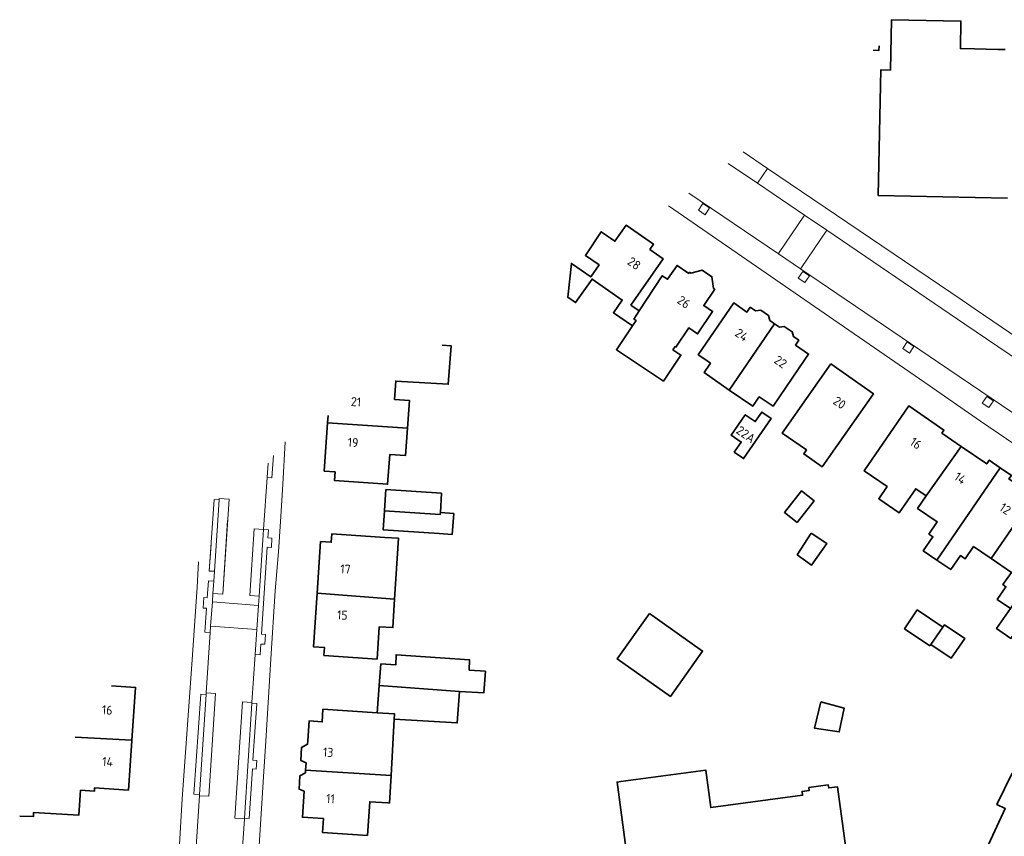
# Model space of a CAD drawing. Extents: x 152761 to 155748, y 459947 to 462743.
# Tile 166 of 256: x 154279 to 154426, y 462486 to 462608. Entities that reach past the tile are written whole.
import ezdxf
from ezdxf.enums import TextEntityAlignment as Align

# ---------------------------------------------------------------- set-up
doc = ezdxf.new("R2010")
doc.units = 0
doc.header["$LTSCALE"] = 0.75
for name, color, linetype, lineweight in [('B-RO-GR-GROENVOORZIENING-GV', 251, 'CONTINUOUS', 18), ('B-RO-OG-BEBOUWING-GV', 6, 'CONTINUOUS', 35), ('B-RO-OG-BEBOUWING-T18', 1, 'CONTINUOUS', 18), ('B-RO-OG-TERREIN_CULTUURSCHEIDING-GV', 251, 'CONTINUOUS', 18), ('B-RO-VH-VERHARDING_ASFALT-GV', 251, 'CONTINUOUS', 18), ('B-RO-VH-VERHARDING_BETONSTRAATSTEEN-GV', 251, 'CONTINUOUS', 18), ('B-RO-VH-VERHARDING_TEGEL-GV', 251, 'CONTINUOUS', 18)]:
    doc.layers.add(name, color=color, linetype=linetype, lineweight=lineweight)
doc.styles.add('NLCS-ISO-M200-T18', font='NLCS-ISO.ttf', dxfattribs={"height": 0.36})

msp = doc.modelspace()

# ---------------------------------------------------------------- linework, layer by layer
at = {"layer": 'B-RO-GR-GROENVOORZIENING-GV', "flags": 128}
for points in [[(154381.554, 462578.591), (154382.214, 462579.592), (154381.212, 462580.253), (154380.552, 462579.251)], [(154396.473, 462568.457), (154397.133, 462569.459), (154396.131, 462570.12), (154395.471, 462569.118)], [(154412.1, 462557.919), (154412.76, 462558.921), (154411.758, 462559.581), (154411.098, 462558.58)], [(154423.963, 462549.781), (154424.623, 462550.783), (154423.621, 462551.443), (154422.961, 462550.442)]]:
    msp.add_lwpolyline(points, close=True, dxfattribs=at)
at = {"layer": 'B-RO-OG-BEBOUWING-GV', "flags": 128}
for points in [[(154426.363, 462603.264), (154425.283, 462603.287), (154421.785, 462603.357), (154419.684, 462603.399), (154419.768, 462607.518), (154409.42, 462607.725), (154409.267, 462600.202), (154407.805, 462600.232), (154407.42, 462581.436), (154426.746, 462581.041)], [(154406.663, 462603.155), (154407.53, 462603.136), (154407.545, 462603.843)], [(154325.245, 462548.602), (154325.166, 462547.503), (154337.072, 462546.714), (154337.369, 462550.843), (154335.146, 462551.002), (154335.342, 462553.735), (154343.192, 462553.255), (154343.599, 462559.012), (154342.278, 462559.099)], [(154287.456, 462500.537), (154295.935, 462500.085), (154296.475, 462507.965), (154292.858, 462508.213)], [(154279.159, 462488.748), (154281.198, 462488.653), (154281.211, 462489.253), (154288.007, 462488.895), (154288.263, 462492.599), (154290.324, 462492.458), (154290.359, 462492.972), (154295.424, 462492.625), (154295.929, 462500), (154295.935, 462500.085), (154287.456, 462500.537)], [(154403.301, 462478.476), (154401.324, 462493.128), (154400.013, 462492.951), (154399.954, 462493.382), (154397.064, 462492.992), (154397.12, 462492.579), (154396.039, 462492.433), (154396.118, 462491.852), (154382.398, 462490.001), (154381.661, 462495.609), (154368.981, 462493.898), (154368.396, 462493.819), (154369.805, 462483.277)], [(154427.443, 462495.161), (154425.141, 462490.461), (154426.404, 462489.868), (154423.582, 462483.834), (154428.181, 462481.283)]]:
    msp.add_lwpolyline(points, dxfattribs=at)
for points in [[(154370.697, 462561.971), (154371.238, 462562.78), (154370.916, 462562.995), (154371.716, 462564.221), (154370.477, 462565.079), (154375.287, 462572.015), (154373.303, 462573.391), (154373.848, 462574.177), (154369.743, 462577.024), (154368.075, 462574.619), (154366.036, 462576.033), (154363.679, 462572.495), (154365.713, 462571.084), (154364.477, 462569.301), (154361.572, 462571.316), (154361.042, 462566.257), (154362.208, 462565.448), (154364.657, 462568.979), (154369.184, 462565.839), (154367.864, 462563.936)], [(154371.716, 462564.221), (154370.916, 462562.995), (154371.238, 462562.78), (154370.697, 462561.971), (154368.311, 462558.409), (154375.316, 462553.718), (154377.933, 462557.626), (154376.749, 462558.419), (154377.059, 462558.882), (154377.183, 462558.798), (154379.111, 462561.677), (154380.438, 462560.789), (154382.675, 462564.129), (154381.351, 462565.022), (154382.992, 462567.455), (154382.802, 462567.583), (154382.563, 462569.313), (154381.124, 462570.305), (154379.421, 462569.863), (154379.241, 462569.985), (154379.119, 462569.804), (154377.36, 462571.002), (154375.952, 462568.934), (154375.141, 462569.464)], [(154382.239, 462556.237), (154381.39, 462555.012), (154385.172, 462552.392), (154391.932, 462562.295), (154391.216, 462562.783), (154391.03, 462563.513), (154389.857, 462564.315), (154389.102, 462564.227), (154388.303, 462564.772), (154387.809, 462564.047), (154385.831, 462565.397), (154380.519, 462557.654), (154381.343, 462557.088), (154382.35, 462556.398)], [(154385.172, 462552.392), (154388.662, 462549.973), (154389.585, 462551.305), (154389.646, 462551.392), (154391.704, 462549.98), (154396.452, 462556.935), (154397.016, 462557.761), (154395.051, 462559.102), (154395.546, 462559.828), (154394.736, 462560.381), (154394.549, 462561.101), (154393.373, 462561.896), (154392.647, 462561.806), (154391.932, 462562.295)], [(154400.335, 462556.299), (154393.086, 462545.972), (154396.693, 462543.44), (154396.286, 462542.86), (154399.029, 462540.934), (154406.686, 462551.842)], [(154385.911, 462543.104), (154387.308, 462542.143), (154391.427, 462548.132), (154390.025, 462549.096), (154389.048, 462547.675), (154387.56, 462548.699), (154385.462, 462545.648), (154386.955, 462544.622)], [(154414.585, 462536.575), (154419.813, 462543.974), (154416.927, 462545.953), (154417.235, 462546.403), (154411.977, 462550.008), (154405.325, 462540.307), (154408.741, 462537.959), (154407.49, 462536.138), (154410.536, 462534.044), (154413.017, 462537.653)], [(154337.072, 462546.714), (154325.166, 462547.503), (154324.648, 462540.282), (154326.271, 462540.166), (154326.179, 462538.88), (154334.126, 462538.309), (154334.446, 462542.759), (154336.776, 462542.592)], [(154414.585, 462536.575), (154413.3, 462534.705), (154416.231, 462532.69), (154414.988, 462530.882), (154415.585, 462530.472), (154414.145, 462528.377), (154416.162, 462526.99), (154425.656, 462540.786), (154424.004, 462541.919), (154423.622, 462541.362), (154419.813, 462543.974)], [(154430.696, 462536.542), (154426.95, 462539.11), (154427.318, 462539.646), (154425.656, 462540.786), (154416.162, 462526.99), (154418.246, 462525.558), (154419.687, 462527.655), (154420.395, 462527.168), (154421.672, 462529.025), (154424.288, 462527.227)], [(154333.648, 462534.361), (154341.988, 462533.81), (154342.004, 462534.109), (154342.159, 462536.979), (154333.863, 462537.511), (154333.651, 462534.407), (154333.649, 462534.384)], [(154395.311, 462532.625), (154397.823, 462535.858), (154395.932, 462537.328), (154393.419, 462534.095)], [(154436.573, 462533.244), (154434.85, 462534.425), (154434.509, 462533.927), (154430.696, 462536.542), (154424.288, 462527.227), (154427.302, 462525.155), (154426.045, 462523.321), (154426.502, 462523.008), (154425.206, 462521.119), (154427.197, 462519.761)], [(154342.004, 462534.109), (154341.988, 462533.81), (154333.648, 462534.361), (154333.453, 462531.514), (154341.834, 462530.941), (154343.783, 462530.83), (154344, 462533.933)], [(154441.598, 462529.131), (154437.73, 462531.784), (154438.041, 462532.238), (154436.573, 462533.244), (154427.197, 462519.761), (154425.104, 462516.751), (154427.229, 462515.274), (154429.301, 462518.298), (154430.577, 462520.16), (154431.079, 462519.816), (154432.322, 462521.629), (154435.258, 462519.616), (154436.527, 462521.467), (154436.402, 462521.553)], [(154335.165, 462521.137), (154335.725, 462530.241), (154333.695, 462530.379), (154325.798, 462530.914), (154325.712, 462529.641), (154324.097, 462529.75), (154323.574, 462522.019)], [(154397.378, 462531.005), (154395.309, 462527.789), (154397.471, 462526.248), (154399.715, 462529.464)], [(154323.574, 462522.019), (154323.034, 462514.039), (154324.681, 462513.937), (154324.6, 462512.739), (154332.548, 462512.203), (154332.874, 462517.026), (154334.904, 462516.89), (154335.165, 462521.137)], [(154415.283, 462514.372), (154417.067, 462516.967), (154413.257, 462519.535), (154411.351, 462516.724), (154415.12, 462514.183)], [(154373.242, 462519.002), (154368.436, 462512.229), (154376.362, 462506.604), (154381.168, 462513.377)], [(154415.283, 462514.372), (154418.309, 462512.318), (154420.337, 462515.29), (154417.31, 462517.291), (154417.067, 462516.967)], [(154332.874, 462508.225), (154344.848, 462507.331), (154348.496, 462507.141), (154348.74, 462510.385), (154346.308, 462510.547), (154346.362, 462512.088), (154335.389, 462512.847), (154335.335, 462511.333), (154333.119, 462511.469)], [(154335.12, 462503.197), (154344.522, 462502.656), (154344.848, 462507.331), (154332.874, 462508.225), (154332.568, 462504.163), (154335.166, 462503.993)], [(154321.86, 462495.618), (154334.631, 462494.805), (154335.12, 462503.197), (154335.166, 462503.993), (154332.568, 462504.163), (154324.469, 462504.692), (154324.347, 462502.816), (154322.389, 462502.944), (154322.197, 462500), (154322.161, 462499.457), (154321.282, 462498.985), (154321.156, 462497.052), (154321.931, 462496.7)], [(154398.858, 462505.805), (154397.874, 462501.887), (154401.592, 462501.318), (154402.308, 462504.882)], [(154334.631, 462494.805), (154321.86, 462495.618), (154321.833, 462495.2), (154321.031, 462494.77), (154320.901, 462492.778), (154321.655, 462492.435), (154321.403, 462488.567), (154324.526, 462488.363), (154324.391, 462486.299), (154331.115, 462485.86), (154331.443, 462490.88), (154334.143, 462490.704), (154334.392, 462490.69)]]:
    msp.add_lwpolyline(points, close=True, dxfattribs=at)
at = {"layer": 'B-RO-OG-TERREIN_CULTUURSCHEIDING-GV', "flags": 128}
msp.add_lwpolyline([(154316.261, 462541.466), (154316.118, 462539.31), (154316.85, 462539.273), (154317.068, 462542.612)], dxfattribs=at)
for points in [[(154308.971, 462536.007), (154308.19, 462536.061), (154307.474, 462525.327), (154308.257, 462525.306)], [(154315.582, 462531.548), (154314.92, 462521.609), (154314.828, 462520.215), (154314.587, 462516.604), (154314.331, 462512.865), (154315.085, 462512.815), (154315.192, 462514.445), (154315.757, 462514.408), (154315.863, 462515.856), (154315.288, 462515.894), (154316.144, 462528.929), (154316.752, 462528.889), (154316.844, 462530.246), (154316.233, 462530.286), (154316.32, 462531.507)], [(154308.158, 462523.828), (154307.365, 462523.882), (154307.186, 462521.358), (154306.665, 462521.41), (154306.56, 462519.81), (154307.067, 462519.794), (154306.825, 462516.237), (154307.63, 462516.154), (154307.684, 462517.092), (154307.943, 462520.739), (154308.03, 462521.984)], [(154307.018, 462506.918), (154306.196, 462506.965), (154305.182, 462491.997), (154306.031, 462491.94)], [(154312.729, 462488.427), (154313.444, 462488.386), (154313.926, 462495.802), (154314.481, 462495.766), (154314.585, 462497.064), (154314.011, 462497.101), (154314.565, 462505.567), (154313.849, 462505.596), (154313.847, 462505.571)]]:
    msp.add_lwpolyline(points, close=True, dxfattribs=at)
at = {"layer": 'B-RO-VH-VERHARDING_ASFALT-GV', "flags": 128}
for points in [[(154379.134, 462581.813), (154392.502, 462572.749), (154392.518, 462572.772), (154396.416, 462578.513), (154389.384, 462583.288), (154385.014, 462586.255)], [(154476.861, 462523.923), (154467.565, 462530.205), (154458.569, 462536.313), (154445, 462545.526), (154420.37, 462562.249), (154399.726, 462576.266), (154395.831, 462570.529), (154395.814, 462570.504), (154416.441, 462556.518), (154496.779, 462502.047), (154502.626, 462498.028)], [(154310.228, 462532.893), (154309.518, 462521.88), (154308.03, 462521.984), (154307.943, 462520.739), (154314.828, 462520.215), (154314.92, 462521.609), (154313.562, 462521.699), (154314.192, 462531.636), (154315.582, 462531.548), (154316.118, 462539.31), (154316.261, 462541.466)], [(154312.03, 462478.243), (154312.724, 462488.346), (154311.276, 462488.445), (154312.455, 462505.818), (154313.858, 462505.725), (154314.331, 462512.865), (154314.587, 462516.604), (154307.684, 462517.092), (154307.63, 462516.154), (154307.032, 462507.139), (154308.428, 462507.05), (154307.412, 462491.692), (154306.021, 462491.783), (154305.427, 462482.659)]]:
    msp.add_lwpolyline(points, dxfattribs=at)
for points in [[(154395.814, 462570.504), (154395.831, 462570.529), (154399.726, 462576.266), (154396.416, 462578.513), (154392.518, 462572.772), (154392.502, 462572.749)], [(154308.03, 462521.984), (154309.518, 462521.88), (154310.433, 462536.076), (154308.981, 462536.167), (154308.971, 462536.007), (154308.257, 462525.306), (154308.158, 462523.828)], [(154314.92, 462521.609), (154315.582, 462531.548), (154314.192, 462531.636), (154313.562, 462521.699)], [(154314.587, 462516.604), (154314.828, 462520.215), (154307.943, 462520.739), (154307.684, 462517.092)], [(154306.031, 462491.94), (154306.021, 462491.783), (154307.412, 462491.692), (154308.428, 462507.05), (154307.032, 462507.139), (154307.018, 462506.918)], [(154313.849, 462505.596), (154313.858, 462505.725), (154312.455, 462505.818), (154311.276, 462488.445), (154312.724, 462488.346), (154312.729, 462488.427), (154313.847, 462505.571)]]:
    msp.add_lwpolyline(points, close=True, dxfattribs=at)
at = {"layer": 'B-RO-VH-VERHARDING_BETONSTRAATSTEEN-GV', "flags": 128}
for points in [[(154385.014, 462586.255), (154389.384, 462583.288), (154390.881, 462585.492), (154387.224, 462587.981)], [(154312.115, 462423.407), (154311.37, 462431.318), (154311.839, 462440.344), (154313.01, 462456.286), (154313.632, 462464.986), (154314.532, 462478.029), (154315.639, 462495.377), (154315.935, 462499.906), (154316.666, 462512.209), (154317.34, 462522.381), (154317.816, 462528.218), (154318.134, 462532.759), (154318.454, 462538.271), (154318.837, 462544.653)], [(154317.068, 462542.612), (154316.85, 462539.273), (154316.118, 462539.31), (154315.582, 462531.548), (154316.32, 462531.507), (154316.233, 462530.286), (154316.844, 462530.246), (154316.752, 462528.889), (154316.144, 462528.929), (154315.288, 462515.894), (154315.863, 462515.856), (154315.757, 462514.408), (154315.192, 462514.445), (154315.085, 462512.815), (154314.331, 462512.865), (154313.858, 462505.725), (154313.849, 462505.596), (154314.565, 462505.567), (154314.011, 462497.101), (154314.585, 462497.064), (154314.481, 462495.766), (154313.926, 462495.802), (154313.444, 462488.386), (154312.729, 462488.427), (154312.724, 462488.346), (154312.03, 462478.243)], [(154305.427, 462482.659), (154306.021, 462491.783), (154306.031, 462491.94), (154305.182, 462491.997), (154306.196, 462506.965), (154307.018, 462506.918), (154307.032, 462507.139), (154307.63, 462516.154), (154306.825, 462516.237), (154307.067, 462519.794), (154306.56, 462519.81), (154306.665, 462521.41), (154307.186, 462521.358), (154307.365, 462523.882), (154308.158, 462523.828), (154308.257, 462525.306), (154307.474, 462525.327), (154307.743, 462529.363)], [(154305.892, 462526.733), (154305.65, 462522.944), (154304.892, 462511.407), (154303.449, 462491.334), (154302.969, 462483.639), (154301.524, 462461.877), (154300.72, 462450.529), (154300.086, 462441.971), (154299.38, 462433.031)]]:
    msp.add_lwpolyline(points, dxfattribs=at)
at = {"layer": 'B-RO-VH-VERHARDING_TEGEL-GV', "flags": 128}
for points in [[(154419.963, 462565.804), (154390.881, 462585.492), (154389.384, 462583.288), (154396.416, 462578.513), (154399.726, 462576.266), (154420.37, 462562.249), (154445, 462545.526), (154445.033, 462545.574), (154446.508, 462547.748), (154441.301, 462551.289), (154421.902, 462564.485)], [(154381.554, 462578.591), (154380.552, 462579.251), (154381.212, 462580.253), (154382.214, 462579.592)], [(154396.473, 462568.457), (154395.471, 462569.118), (154396.131, 462570.12), (154397.133, 462569.459)], [(154412.1, 462557.919), (154411.098, 462558.58), (154411.758, 462559.581), (154412.76, 462558.921)], [(154423.963, 462549.781), (154422.961, 462550.442), (154423.621, 462551.443), (154424.623, 462550.783)]]:
    msp.add_lwpolyline(points, close=True, dxfattribs=at)
for points in [[(154502.626, 462498.028), (154496.779, 462502.047), (154416.441, 462556.518), (154395.814, 462570.504), (154392.502, 462572.749), (154379.134, 462581.813)], [(154376.091, 462579.938), (154401.56, 462562.312), (154414.371, 462553.5), (154422.711, 462547.763), (154467.113, 462517.537), (154494.495, 462499.422), (154501.042, 462494.876), (154501.02, 462494.257), (154504.166, 462492.088), (154504.196, 462492.199)]]:
    msp.add_lwpolyline(points, dxfattribs=at)

# ---------------------------------------------------------------- texts
at = {"layer": 'B-RO-OG-BEBOUWING-T18', "style": 'NLCS-ISO-M200-T18'}
for s, rotation, p in [('28', 325.3, (154370.964, 462571.31)), ('26', 325.3, (154378.376, 462565.537)), ('24', 325.3, (154387.033, 462560.622)), ('22', 325.3, (154392.829, 462556.607)), ('21', 355.9, (154329.401, 462550.635)), ('20', 325, (154401.64, 462550.496)), ('22A', 325.5, (154387.651, 462545.768)), ('19', 355.9, (154328.965, 462544.555)), ('16', 325.6, (154413.037, 462544.431)), ('14', 325.5, (154419.672, 462539.221)), ('12', 325.6, (154426.392, 462534.643)), ('17', 356.2, (154327.828, 462525.634)), ('15', 356.1, (154327.363, 462518.771)), ('16', 356.1, (154292.234, 462504.58)), ('13', 356.3, (154325.244, 462498.268)), ('14', 356.1, (154292.295, 462496.849)), ('11', 356.3, (154325.592, 462491.345))]:
    msp.add_text(s, height=1.35, rotation=rotation, dxfattribs=at).set_placement(p, align=Align.MIDDLE)

doc.saveas('drawing.dxf')
